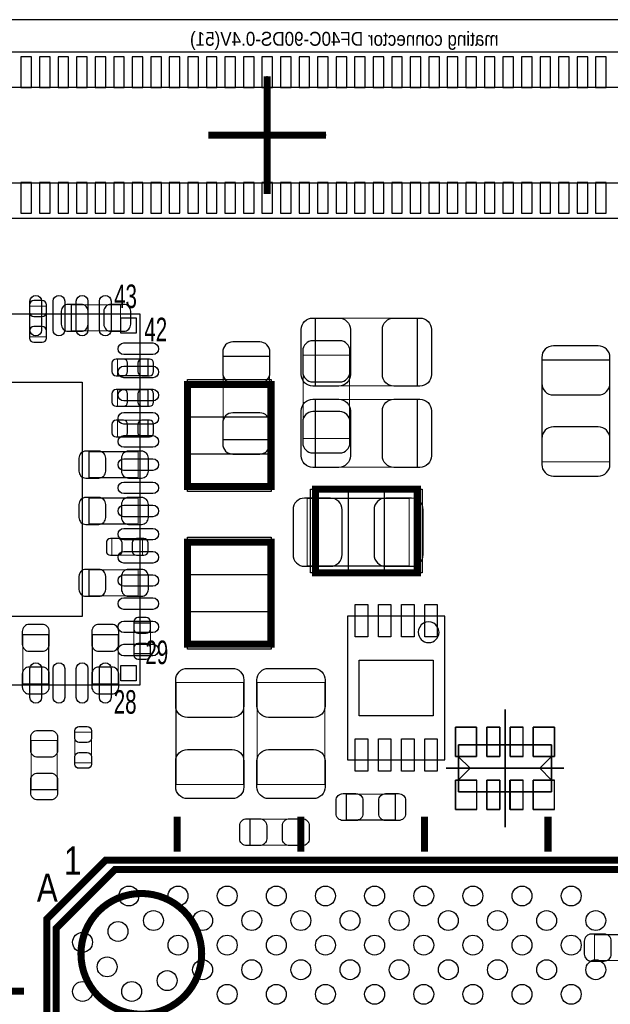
# Model space of a CAD drawing. Extents: x 0 to 68.4, y 0 to 55.
# Tile 7 of 15: x 13.9 to 26.7, y 33.8 to 55. Entities that reach past the tile are written whole.
import ezdxf

# ---------------------------------------------------------------- set-up
doc = ezdxf.new("R2010")
doc.units = 0
for name, color, linetype in [('BG_OUTLINE', 3, 'CONTINUOUS'), ('PG_ASSEMBLY_BOTTOM', 30, 'CONTINUOUS'), ('PG_ASSEMBLY_TOP', 45, 'CONTINUOUS'), ('PG_BODY_CENTER', 85, 'CONTINUOUS'), ('PIN_BOTTOM', 211, 'CONTINUOUS'), ('PIN_TOP', 5, 'CONTINUOUS')]:
    doc.layers.add(name, color=color, linetype=linetype)

msp = doc.modelspace()

# ---------------------------------------------------------------- linework, layer by layer
at = {"layer": 'BG_OUTLINE'}
msp.add_lwpolyline([(64.063118, 54.99989), (3.937, 54.99989)], dxfattribs=at)
at = {"layer": 'PG_ASSEMBLY_BOTTOM'}
for points in [[(29.646118, 54.301898), (8.849868, 54.301898), (8.849868, 50.720498), (29.646118, 50.720498), (29.646118, 54.301898)], [(29.11602, 53.539898), (9.38022, 53.539898), (9.38022, 51.482498), (29.11602, 51.482498), (29.11602, 53.539898)], [(23.376382, 38.33876), (25.382982, 38.33876), (25.382982, 39.35476), (23.376382, 39.35476), (23.376382, 38.33876)], [(23.625302, 38.84676), (23.371302, 39.10076)], [(23.625302, 38.84676), (23.371302, 38.59276)]]:
    msp.add_lwpolyline(points, dxfattribs=at)
at = {"layer": 'PG_ASSEMBLY_BOTTOM', "const_width": 0.024892}
for points in [[(14.480286, 48.818546), (14.120114, 48.818546), (14.120114, 48.158654), (14.480286, 48.158654), (14.480286, 48.818546)], [(16.081502, 48.287686), (16.081502, 48.847502), (15.021306, 48.847502), (15.021306, 48.287686), (16.081502, 48.287686)], [(16.674846, 47.317914), (16.674846, 47.678086), (16.014954, 47.678086), (16.014954, 47.317914), (16.674846, 47.317914)], [(19.296126, 47.737522), (18.295874, 47.737522), (18.295874, 45.937678), (19.296126, 45.937678), (19.296126, 47.737522)], [(21.023326, 47.762922), (20.023074, 47.762922), (20.023074, 45.963078), (21.023326, 45.963078), (21.023326, 47.762922)], [(26.637996, 47.658274), (25.178004, 47.658274), (25.178004, 45.458126), (26.637996, 45.458126), (26.637996, 47.658274)], [(16.674846, 46.657514), (16.674846, 47.017686), (16.014954, 47.017686), (16.014954, 46.657514), (16.674846, 46.657514)], [(16.014954, 46.357286), (16.014954, 45.997114), (16.674846, 45.997114), (16.674846, 46.357286), (16.014954, 46.357286)], [(15.402306, 45.679614), (15.402306, 45.119798), (16.462502, 45.119798), (16.462502, 45.679614), (15.402306, 45.679614)], [(15.402306, 44.679616), (15.402306, 44.1198), (16.462502, 44.1198), (16.462502, 44.679616), (15.402306, 44.679616)], [(20.108926, 44.671996), (20.108926, 43.212004), (22.309074, 43.212004), (22.309074, 44.671996), (20.108926, 44.671996)], [(15.895066, 43.804332), (15.895066, 43.44416), (16.554958, 43.44416), (16.554958, 43.804332), (15.895066, 43.804332)], [(15.402306, 43.128692), (15.402306, 42.568876), (16.462502, 42.568876), (16.462502, 43.128692), (15.402306, 43.128692)], [(16.368268, 41.320974), (16.72844, 41.320974), (16.72844, 41.980866), (16.368268, 41.980866), (16.368268, 41.320974)], [(13.972286, 40.671496), (14.532102, 40.671496), (14.532102, 41.731692), (13.972286, 41.731692), (13.972286, 40.671496)], [(15.472156, 40.671496), (16.031972, 40.671496), (16.031972, 41.731692), (15.472156, 41.731692), (15.472156, 40.671496)], [(27.371294, 34.698686), (27.371294, 35.258502), (26.311098, 35.258502), (26.311098, 34.698686), (27.371294, 34.698686)]]:
    msp.add_lwpolyline(points, dxfattribs=at)
at = {"layer": 'PG_ASSEMBLY_TOP'}
for points in [[(8.502142, 40.649652), (16.502126, 40.649652), (16.502126, 48.649636), (9.002014, 48.649636), (8.502142, 48.149764), (8.502142, 40.649652)], [(23.081234, 42.132504), (20.981162, 42.132504), (20.981162, 39.032688), (23.081234, 39.032688), (23.081234, 42.132504)], [(25.37968, 38.33876), (23.37308, 38.33876), (23.37308, 39.35476), (25.37968, 39.35476), (25.37968, 38.33876)], [(25.13076, 38.84676), (25.38476, 39.10076)], [(25.13076, 38.84676), (25.38476, 38.59276)]]:
    msp.add_lwpolyline(points, dxfattribs=at)
for points, const_width in [([(22.486874, 48.558196), (22.486874, 47.098204), (20.286726, 47.098204), (20.286726, 48.558196), (22.486874, 48.558196)], 0.024892), ([(17.529302, 47.127668), (17.529302, 44.92752), (19.329146, 44.92752), (19.329146, 47.127668), (17.529302, 47.127668)], 0.1524), ([(22.486874, 46.805596), (22.486874, 45.345604), (20.286726, 45.345604), (20.286726, 46.805596), (22.486874, 46.805596)], 0.024892), ([(22.486874, 44.867322), (20.286726, 44.867322), (20.286726, 43.067478), (22.486874, 43.067478), (22.486874, 44.867322)], 0.1524), ([(19.329146, 41.524936), (19.329146, 43.725084), (17.529302, 43.725084), (17.529302, 41.524936), (19.329146, 41.524936)], 0.1524), ([(17.278604, 40.698674), (18.738596, 40.698674), (18.738596, 38.498526), (17.278604, 38.498526), (17.278604, 40.698674)], 0.024892), ([(19.031204, 40.698674), (20.491196, 40.698674), (20.491196, 38.498526), (19.031204, 38.498526), (19.031204, 40.698674)], 0.024892), ([(15.094712, 39.62654), (15.454884, 39.62654), (15.454884, 38.966648), (15.094712, 38.966648), (15.094712, 39.62654)], 0.024892), ([(14.713712, 38.385496), (14.153896, 38.385496), (14.153896, 39.445692), (14.713712, 39.445692), (14.713712, 38.385496)], 0.024892), ([(22.013418, 38.291008), (22.013418, 37.731192), (20.953222, 37.731192), (20.953222, 38.291008), (22.013418, 38.291008)], 0.024892), ([(17.305528, 37.80155), (17.305528, 37.051488)], 0.1524), ([(19.972528, 37.80155), (19.972528, 37.051488)], 0.1524), ([(22.639528, 37.80155), (22.639528, 37.051488)], 0.1524), ([(25.306528, 37.80155), (25.306528, 37.051488)], 0.1524), ([(18.875502, 37.188902), (18.875502, 37.748718), (19.935698, 37.748718), (19.935698, 37.188902), (18.875502, 37.188902)], 0.024892), ([(15.75943, 36.864544), (43.489626, 36.864544), (43.489626, 7.864348), (14.48943, 7.864348), (14.48943, 35.594544), (15.75943, 36.864544)], 0.1524), ([(13.997432, 34.040064), (13.24737, 34.040064)], 0.1524)]:
    msp.add_lwpolyline(points, dxfattribs=dict(at, const_width=const_width))
msp.add_lwpolyline([(22.954742, 41.782492, 1), (22.507654, 41.7827, 1)], format="xyb", close=True, dxfattribs=at)
at = {"layer": 'PG_ASSEMBLY_TOP', "const_width": 0.1524}
for points in [[(15.189454, 8.0645), (42.789602, 8.0645, 0.414127), (43.289474, 8.564372), (43.289474, 36.16452, 0.414127), (42.789602, 36.664392), (15.959582, 36.664392), (14.689582, 35.394392), (14.689582, 8.564372, 0.414127), (15.189454, 8.0645)], [(17.832578, 34.843974, 0.999963), (15.227554, 34.843974, 1.000037), (17.832578, 34.843974)]]:
    msp.add_lwpolyline(points, format="xyb", dxfattribs=at)
at = {"layer": 'PG_BODY_CENTER', "const_width": 0.1524}
for points in [[(19.24812, 51.241198), (19.24812, 53.781198)], [(20.51812, 52.511198), (17.97812, 52.511198)]]:
    msp.add_lwpolyline(points, dxfattribs=at)
at = {"layer": 'PG_BODY_CENTER'}
for points in [[(19.24812, 51.241198), (19.24812, 53.781198)], [(20.51812, 52.511198), (17.97812, 52.511198)], [(24.37638, 40.11676), (24.37638, 37.57676)], [(24.379682, 40.11676), (24.379682, 37.57676)], [(25.64638, 38.84676), (23.10638, 38.84676)], [(23.109682, 38.84676), (25.649682, 38.84676)]]:
    msp.add_lwpolyline(points, dxfattribs=at)
at = {"layer": 'PIN_BOTTOM'}
for points in [[(14.16177, 53.536088), (14.16177, 54.196488), (13.93317, 54.196488), (13.93317, 53.536088)], [(14.56182, 53.536088), (14.56182, 54.196488), (14.33322, 54.196488), (14.33322, 53.536088)], [(14.96187, 53.536088), (14.96187, 54.196488), (14.73327, 54.196488), (14.73327, 53.536088)], [(15.36192, 53.536088), (15.36192, 54.196488), (15.13332, 54.196488), (15.13332, 53.536088)], [(15.76197, 53.536088), (15.76197, 54.196488), (15.53337, 54.196488), (15.53337, 53.536088)], [(16.16202, 53.536088), (16.16202, 54.196488), (15.93342, 54.196488), (15.93342, 53.536088)], [(16.56207, 53.536088), (16.56207, 54.196488), (16.33347, 54.196488), (16.33347, 53.536088)], [(16.96212, 53.536088), (16.96212, 54.196488), (16.73352, 54.196488), (16.73352, 53.536088)], [(17.36217, 53.536088), (17.36217, 54.196488), (17.13357, 54.196488), (17.13357, 53.536088)], [(17.76222, 53.536088), (17.76222, 54.196488), (17.53362, 54.196488), (17.53362, 53.536088)], [(18.16227, 53.536088), (18.16227, 54.196488), (17.93367, 54.196488), (17.93367, 53.536088)], [(18.56232, 53.536088), (18.56232, 54.196488), (18.33372, 54.196488), (18.33372, 53.536088)], [(18.96237, 53.536088), (18.96237, 54.196488), (18.73377, 54.196488), (18.73377, 53.536088)], [(19.36242, 53.536088), (19.36242, 54.196488), (19.13382, 54.196488), (19.13382, 53.536088)], [(19.76247, 53.536088), (19.76247, 54.196488), (19.53387, 54.196488), (19.53387, 53.536088)], [(20.16252, 53.536088), (20.16252, 54.196488), (19.93392, 54.196488), (19.93392, 53.536088)], [(20.56257, 53.536088), (20.56257, 54.196488), (20.33397, 54.196488), (20.33397, 53.536088)], [(20.96262, 53.536088), (20.96262, 54.196488), (20.73402, 54.196488), (20.73402, 53.536088)], [(21.36267, 53.536088), (21.36267, 54.196488), (21.13407, 54.196488), (21.13407, 53.536088)], [(21.76272, 53.536088), (21.76272, 54.196488), (21.53412, 54.196488), (21.53412, 53.536088)], [(22.16277, 53.536088), (22.16277, 54.196488), (21.93417, 54.196488), (21.93417, 53.536088)], [(22.56282, 53.536088), (22.56282, 54.196488), (22.33422, 54.196488), (22.33422, 53.536088)], [(22.96287, 53.536088), (22.96287, 54.196488), (22.73427, 54.196488), (22.73427, 53.536088)], [(23.36292, 53.536088), (23.36292, 54.196488), (23.13432, 54.196488), (23.13432, 53.536088)], [(23.76297, 53.536088), (23.76297, 54.196488), (23.53437, 54.196488), (23.53437, 53.536088)], [(24.16302, 53.536088), (24.16302, 54.196488), (23.93442, 54.196488), (23.93442, 53.536088)], [(24.56307, 53.536088), (24.56307, 54.196488), (24.33447, 54.196488), (24.33447, 53.536088)], [(24.96312, 53.536088), (24.96312, 54.196488), (24.73452, 54.196488), (24.73452, 53.536088)], [(25.36317, 53.536088), (25.36317, 54.196488), (25.13457, 54.196488), (25.13457, 53.536088)], [(25.76322, 53.536088), (25.76322, 54.196488), (25.53462, 54.196488), (25.53462, 53.536088)], [(26.16327, 53.536088), (26.16327, 54.196488), (25.93467, 54.196488), (25.93467, 53.536088)], [(26.56332, 53.536088), (26.56332, 54.196488), (26.33472, 54.196488), (26.33472, 53.536088)], [(14.16177, 50.825908), (14.16177, 51.486308), (13.93317, 51.486308), (13.93317, 50.825908)], [(14.56182, 50.825908), (14.56182, 51.486308), (14.33322, 51.486308), (14.33322, 50.825908)], [(14.96187, 50.825908), (14.96187, 51.486308), (14.73327, 51.486308), (14.73327, 50.825908)], [(15.36192, 50.825908), (15.36192, 51.486308), (15.13332, 51.486308), (15.13332, 50.825908)], [(15.76197, 50.825908), (15.76197, 51.486308), (15.53337, 51.486308), (15.53337, 50.825908)], [(16.16202, 50.825908), (16.16202, 51.486308), (15.93342, 51.486308), (15.93342, 50.825908)], [(16.56207, 50.825908), (16.56207, 51.486308), (16.33347, 51.486308), (16.33347, 50.825908)], [(16.96212, 50.825908), (16.96212, 51.486308), (16.73352, 51.486308), (16.73352, 50.825908)], [(17.36217, 50.825908), (17.36217, 51.486308), (17.13357, 51.486308), (17.13357, 50.825908)], [(17.76222, 50.825908), (17.76222, 51.486308), (17.53362, 51.486308), (17.53362, 50.825908)], [(18.16227, 50.825908), (18.16227, 51.486308), (17.93367, 51.486308), (17.93367, 50.825908)], [(18.56232, 50.825908), (18.56232, 51.486308), (18.33372, 51.486308), (18.33372, 50.825908)], [(18.96237, 50.825908), (18.96237, 51.486308), (18.73377, 51.486308), (18.73377, 50.825908)], [(19.36242, 50.825908), (19.36242, 51.486308), (19.13382, 51.486308), (19.13382, 50.825908)], [(19.76247, 50.825908), (19.76247, 51.486308), (19.53387, 51.486308), (19.53387, 50.825908)], [(20.16252, 50.825908), (20.16252, 51.486308), (19.93392, 51.486308), (19.93392, 50.825908)], [(20.56257, 50.825908), (20.56257, 51.486308), (20.33397, 51.486308), (20.33397, 50.825908)], [(20.96262, 50.825908), (20.96262, 51.486308), (20.73402, 51.486308), (20.73402, 50.825908)], [(21.36267, 50.825908), (21.36267, 51.486308), (21.13407, 51.486308), (21.13407, 50.825908)], [(21.76272, 50.825908), (21.76272, 51.486308), (21.53412, 51.486308), (21.53412, 50.825908)], [(22.16277, 50.825908), (22.16277, 51.486308), (21.93417, 51.486308), (21.93417, 50.825908)], [(22.56282, 50.825908), (22.56282, 51.486308), (22.33422, 51.486308), (22.33422, 50.825908)], [(22.96287, 50.825908), (22.96287, 51.486308), (22.73427, 51.486308), (22.73427, 50.825908)], [(23.36292, 50.825908), (23.36292, 51.486308), (23.13432, 51.486308), (23.13432, 50.825908)], [(23.76297, 50.825908), (23.76297, 51.486308), (23.53437, 51.486308), (23.53437, 50.825908)], [(24.16302, 50.825908), (24.16302, 51.486308), (23.93442, 51.486308), (23.93442, 50.825908)], [(24.56307, 50.825908), (24.56307, 51.486308), (24.33447, 51.486308), (24.33447, 50.825908)], [(24.96312, 50.825908), (24.96312, 51.486308), (24.73452, 51.486308), (24.73452, 50.825908)], [(25.36317, 50.825908), (25.36317, 51.486308), (25.13457, 51.486308), (25.13457, 50.825908)], [(25.76322, 50.825908), (25.76322, 51.486308), (25.53462, 51.486308), (25.53462, 50.825908)], [(26.16327, 50.825908), (26.16327, 51.486308), (25.93467, 51.486308), (25.93467, 50.825908)], [(26.56332, 50.825908), (26.56332, 51.486308), (26.33472, 51.486308), (26.33472, 50.825908)], [(23.309072, 39.73576), (23.309072, 39.10076), (23.766272, 39.10076), (23.766272, 39.73576)], [(23.989538, 39.73576), (23.989538, 39.10076), (24.268938, 39.10076), (24.268938, 39.73576)], [(24.489664, 39.73576), (24.489664, 39.10076), (24.769064, 39.10076), (24.769064, 39.73576)], [(24.98979, 39.73576), (24.98979, 39.10076), (25.44699, 39.10076), (25.44699, 39.73576)], [(23.312374, 38.59276), (23.312374, 37.95776), (23.769574, 37.95776), (23.769574, 38.59276)], [(23.9903, 38.59276), (23.9903, 37.95776), (24.2697, 37.95776), (24.2697, 38.59276)], [(24.490426, 38.59276), (24.490426, 37.95776), (24.769826, 37.95776), (24.769826, 38.59276)], [(24.990552, 38.59276), (24.990552, 37.95776), (25.447752, 37.95776), (25.447752, 38.59276)]]:
    msp.add_lwpolyline(points, close=True, dxfattribs=at)
for points in [[(14.120114, 48.848518), (14.120114, 48.688498, 0.413587), (14.210284, 48.598582), (14.390116, 48.598582, 0.413587), (14.480286, 48.688498), (14.480286, 48.848518, 0.413587), (14.390116, 48.938434), (14.210284, 48.938434, 0.413587)], [(14.951456, 48.277526), (15.231364, 48.277526, 0.414846), (15.381478, 48.42764), (15.381478, 48.707548, 0.414846), (15.231364, 48.857662), (14.951456, 48.857662, 0.414846), (14.801342, 48.707548), (14.801342, 48.42764, 0.414846)], [(16.151352, 48.857662), (15.871444, 48.857662, 0.414846), (15.72133, 48.707548), (15.72133, 48.42764, 0.414846), (15.871444, 48.277526), (16.151352, 48.277526, 0.414846), (16.301466, 48.42764), (16.301466, 48.707548, 0.414846)], [(14.480286, 48.128682), (14.480286, 48.288702, 0.413587), (14.390116, 48.378618), (14.210284, 48.378618, 0.413587), (14.120114, 48.288702), (14.120114, 48.128682, 0.413587), (14.210284, 48.038766), (14.390116, 48.038766, 0.413587)], [(18.285968, 47.827692), (18.285968, 47.377604, 0.414414), (18.505932, 47.15764), (19.086068, 47.15764, 0.414414), (19.306032, 47.377604), (19.306032, 47.827692, 0.414414), (19.086068, 48.047656), (18.505932, 48.047656, 0.414414)], [(20.013168, 47.853092), (20.013168, 47.403004, 0.414414), (20.233132, 47.18304), (20.813268, 47.18304, 0.414414), (21.033232, 47.403004), (21.033232, 47.853092, 0.414414), (20.813268, 48.073056), (20.233132, 48.073056, 0.414414)], [(25.172924, 47.713138), (25.172924, 47.153322, 0.414709), (25.423114, 46.903132), (26.392886, 46.903132, 0.414709), (26.643076, 47.153322), (26.643076, 47.713138, 0.414709), (26.392886, 47.963328), (25.423114, 47.963328, 0.414709)], [(15.984982, 47.317914), (16.145002, 47.317914, 0.413587), (16.234918, 47.408084), (16.234918, 47.587916, 0.413587), (16.145002, 47.678086), (15.984982, 47.678086, 0.413587), (15.895066, 47.587916), (15.895066, 47.408084, 0.413587)], [(16.704818, 47.678086), (16.544798, 47.678086, 0.413587), (16.454882, 47.587916), (16.454882, 47.408084, 0.413587), (16.544798, 47.317914), (16.704818, 47.317914, 0.413587), (16.794734, 47.408084), (16.794734, 47.587916, 0.413587)], [(15.984982, 46.657514), (16.145002, 46.657514, 0.413587), (16.234918, 46.747684), (16.234918, 46.927516, 0.413587), (16.145002, 47.017686), (15.984982, 47.017686, 0.413587), (15.895066, 46.927516), (15.895066, 46.747684, 0.413587)], [(16.704818, 47.017686), (16.544798, 47.017686, 0.413587), (16.454882, 46.927516), (16.454882, 46.747684, 0.413587), (16.544798, 46.657514), (16.704818, 46.657514, 0.413587), (16.794734, 46.747684), (16.794734, 46.927516, 0.413587)], [(21.033232, 45.872908), (21.033232, 46.322996, 0.414414), (20.813268, 46.54296), (20.233132, 46.54296, 0.414414), (20.013168, 46.322996), (20.013168, 45.872908, 0.414414), (20.233132, 45.652944), (20.813268, 45.652944, 0.414414)], [(15.984982, 45.997114), (16.145002, 45.997114, 0.413587), (16.234918, 46.087284), (16.234918, 46.267116, 0.413587), (16.145002, 46.357286), (15.984982, 46.357286, 0.413587), (15.895066, 46.267116), (15.895066, 46.087284, 0.413587)], [(16.704818, 46.357286), (16.544798, 46.357286, 0.413587), (16.454882, 46.267116), (16.454882, 46.087284, 0.413587), (16.544798, 45.997114), (16.704818, 45.997114, 0.413587), (16.794734, 46.087284), (16.794734, 46.267116, 0.413587)], [(19.306032, 45.847508), (19.306032, 46.297596, 0.414414), (19.086068, 46.51756), (18.505932, 46.51756, 0.414414), (18.285968, 46.297596), (18.285968, 45.847508, 0.414414), (18.505932, 45.627544), (19.086068, 45.627544, 0.414414)], [(26.643076, 45.403262), (26.643076, 45.963078, 0.414709), (26.392886, 46.213268), (25.423114, 46.213268, 0.414709), (25.172924, 45.963078), (25.172924, 45.403262, 0.414709), (25.423114, 45.153072), (26.392886, 45.153072, 0.414709)], [(15.332456, 45.109638), (15.612364, 45.109638, 0.414846), (15.762478, 45.259752), (15.762478, 45.53966, 0.414846), (15.612364, 45.689774), (15.332456, 45.689774, 0.414846), (15.182342, 45.53966), (15.182342, 45.259752, 0.414846)], [(16.532352, 45.689774), (16.252444, 45.689774, 0.414846), (16.10233, 45.53966), (16.10233, 45.259752, 0.414846), (16.252444, 45.109638), (16.532352, 45.109638, 0.414846), (16.682466, 45.259752), (16.682466, 45.53966, 0.414846)], [(15.332456, 44.10964), (15.612364, 44.10964, 0.414846), (15.762478, 44.259754), (15.762478, 44.539662, 0.414846), (15.612364, 44.689776), (15.332456, 44.689776, 0.414846), (15.182342, 44.539662), (15.182342, 44.259754, 0.414846)], [(16.532352, 44.689776), (16.252444, 44.689776, 0.414846), (16.10233, 44.539662), (16.10233, 44.259754, 0.414846), (16.252444, 44.10964), (16.532352, 44.10964, 0.414846), (16.682466, 44.259754), (16.682466, 44.539662, 0.414846)], [(20.054062, 43.206924), (20.613878, 43.206924, 0.414709), (20.864068, 43.457114), (20.864068, 44.426886, 0.414709), (20.613878, 44.677076), (20.054062, 44.677076, 0.414709), (19.803872, 44.426886), (19.803872, 43.457114, 0.414709)], [(22.363938, 44.677076), (21.804122, 44.677076, 0.414709), (21.553932, 44.426886), (21.553932, 43.457114, 0.414709), (21.804122, 43.206924), (22.363938, 43.206924, 0.414709), (22.614128, 43.457114), (22.614128, 44.426886, 0.414709)], [(15.865094, 43.44416), (16.025114, 43.44416, 0.413587), (16.11503, 43.53433), (16.11503, 43.714162, 0.413587), (16.025114, 43.804332), (15.865094, 43.804332, 0.413587), (15.775178, 43.714162), (15.775178, 43.53433, 0.413587)], [(16.58493, 43.804332), (16.42491, 43.804332, 0.413587), (16.334994, 43.714162), (16.334994, 43.53433, 0.413587), (16.42491, 43.44416), (16.58493, 43.44416, 0.413587), (16.674846, 43.53433), (16.674846, 43.714162, 0.413587)], [(15.332456, 42.558716), (15.612364, 42.558716, 0.414846), (15.762478, 42.70883), (15.762478, 42.988738, 0.414846), (15.612364, 43.138852), (15.332456, 43.138852, 0.414846), (15.182342, 42.988738), (15.182342, 42.70883, 0.414846)], [(16.532352, 43.138852), (16.252444, 43.138852, 0.414846), (16.10233, 42.988738), (16.10233, 42.70883, 0.414846), (16.252444, 42.558716), (16.532352, 42.558716, 0.414846), (16.682466, 42.70883), (16.682466, 42.988738, 0.414846)], [(16.368268, 42.010838), (16.368268, 41.850818, 0.413587), (16.458438, 41.760902), (16.63827, 41.760902, 0.413587), (16.72844, 41.850818), (16.72844, 42.010838, 0.413587), (16.63827, 42.100754), (16.458438, 42.100754, 0.413587)], [(13.962126, 41.801542), (13.962126, 41.521634, 0.414846), (14.11224, 41.37152), (14.392148, 41.37152, 0.414846), (14.542262, 41.521634), (14.542262, 41.801542, 0.414846), (14.392148, 41.951656), (14.11224, 41.951656, 0.414846)], [(15.461996, 41.801542), (15.461996, 41.521634, 0.414846), (15.61211, 41.37152), (15.892018, 41.37152, 0.414846), (16.042132, 41.521634), (16.042132, 41.801542, 0.414846), (15.892018, 41.951656), (15.61211, 41.951656, 0.414846)], [(16.72844, 41.291002), (16.72844, 41.451022, 0.413587), (16.63827, 41.540938), (16.458438, 41.540938, 0.413587), (16.368268, 41.451022), (16.368268, 41.291002, 0.413587), (16.458438, 41.201086), (16.63827, 41.201086, 0.413587)], [(14.542262, 40.601646), (14.542262, 40.881554, 0.414846), (14.392148, 41.031668), (14.11224, 41.031668, 0.414846), (13.962126, 40.881554), (13.962126, 40.601646, 0.414846), (14.11224, 40.451532), (14.392148, 40.451532, 0.414846)], [(16.042132, 40.601646), (16.042132, 40.881554, 0.414846), (15.892018, 41.031668), (15.61211, 41.031668, 0.414846), (15.461996, 40.881554), (15.461996, 40.601646, 0.414846), (15.61211, 40.451532), (15.892018, 40.451532, 0.414846)], [(26.241248, 34.688526), (26.521156, 34.688526, 0.414846), (26.67127, 34.83864), (26.67127, 35.118548, 0.414846), (26.521156, 35.268662), (26.241248, 35.268662, 0.414846), (26.091134, 35.118548), (26.091134, 34.83864, 0.414846)]]:
    msp.add_lwpolyline(points, format="xyb", close=True, dxfattribs=at)
at = {"layer": 'PIN_TOP'}
for points in [[(14.377162, 48.925099), (14.377162, 48.300005, -1), (14.127226, 48.300005), (14.127226, 48.925099, -1)], [(14.877034, 48.925099), (14.877034, 48.300005, -1), (14.627098, 48.300005), (14.627098, 48.925099, -1)], [(15.37716, 48.925099), (15.37716, 48.300005, -1), (15.127224, 48.300005), (15.127224, 48.925099, -1)], [(15.877032, 48.925099), (15.877032, 48.300005, -1), (15.627096, 48.300005), (15.627096, 48.925099, -1)], [(20.231862, 48.563276), (20.791678, 48.563276, -0.414709), (21.041868, 48.313086), (21.041868, 47.343314, -0.414709), (20.791678, 47.093124), (20.231862, 47.093124, -0.414709), (19.981672, 47.343314), (19.981672, 48.313086, -0.414709)], [(22.541738, 47.093124), (21.981922, 47.093124, -0.414709), (21.731732, 47.343314), (21.731732, 48.313086, -0.414709), (21.981922, 48.563276), (22.541738, 48.563276, -0.414709), (22.791928, 48.313086), (22.791928, 47.343314, -0.414709)], [(16.777589, 47.774606), (16.152495, 47.774606, -1), (16.152495, 48.024542), (16.777589, 48.024542, -1)], [(16.777589, 47.274734), (16.152495, 47.274734, -1), (16.152495, 47.52467), (16.777589, 47.52467, -1)], [(16.777589, 46.774608), (16.152495, 46.774608, -1), (16.152495, 47.024544), (16.777589, 47.024544, -1)], [(20.231862, 46.810676), (20.791678, 46.810676, -0.414709), (21.041868, 46.560486), (21.041868, 45.590714, -0.414709), (20.791678, 45.340524), (20.231862, 45.340524, -0.414709), (19.981672, 45.590714), (19.981672, 46.560486, -0.414709)], [(22.541738, 45.340524), (21.981922, 45.340524, -0.414709), (21.731732, 45.590714), (21.731732, 46.560486, -0.414709), (21.981922, 46.810676), (22.541738, 46.810676, -0.414709), (22.791928, 46.560486), (22.791928, 45.590714, -0.414709)], [(16.777589, 46.274736), (16.152495, 46.274736, -1), (16.152495, 46.524672), (16.777589, 46.524672, -1)], [(16.777589, 45.77461), (16.152495, 45.77461, -1), (16.152495, 46.024546), (16.777589, 46.024546, -1)], [(16.777589, 45.274738), (16.152495, 45.274738, -1), (16.152495, 45.524674), (16.777589, 45.524674, -1)], [(16.777589, 44.774612), (16.152495, 44.774612, -1), (16.152495, 45.024548), (16.777589, 45.024548, -1)], [(16.777589, 44.27474), (16.152495, 44.27474, -1), (16.152495, 44.524676), (16.777589, 44.524676, -1)], [(16.777589, 43.774614), (16.152495, 43.774614, -1), (16.152495, 44.02455), (16.777589, 44.02455, -1)], [(16.777589, 43.274742), (16.152495, 43.274742, -1), (16.152495, 43.524678), (16.777589, 43.524678, -1)], [(16.777589, 42.774616), (16.152495, 42.774616, -1), (16.152495, 43.024552), (16.777589, 43.024552, -1)], [(16.777589, 42.274744), (16.152495, 42.274744, -1), (16.152495, 42.52468), (16.777589, 42.52468, -1)], [(16.777589, 41.774618), (16.152495, 41.774618, -1), (16.152495, 42.024554), (16.777589, 42.024554, -1)], [(16.777589, 41.274746), (16.152495, 41.274746, -1), (16.152495, 41.524682), (16.777589, 41.524682, -1)], [(14.377162, 40.999283), (14.377162, 40.374189, -1), (14.127226, 40.374189), (14.127226, 40.999283, -1)], [(14.877034, 40.999283), (14.877034, 40.374189, -1), (14.627098, 40.374189), (14.627098, 40.999283, -1)], [(15.37716, 40.999283), (15.37716, 40.374189, -1), (15.127224, 40.374189), (15.127224, 40.999283, -1)], [(15.877032, 40.999283), (15.877032, 40.374189, -1), (15.627096, 40.374189), (15.627096, 40.999283, -1)], [(18.743676, 40.753538), (18.743676, 40.193722, -0.414709), (18.493486, 39.943532), (17.523714, 39.943532, -0.414709), (17.273524, 40.193722), (17.273524, 40.753538, -0.414709), (17.523714, 41.003728), (18.493486, 41.003728, -0.414709)], [(20.496276, 40.753538), (20.496276, 40.193722, -0.414709), (20.246086, 39.943532), (19.276314, 39.943532, -0.414709), (19.026124, 40.193722), (19.026124, 40.753538, -0.414709), (19.276314, 41.003728), (20.246086, 41.003728, -0.414709)], [(15.454884, 39.656512), (15.454884, 39.496492, -0.413587), (15.364714, 39.406576), (15.184882, 39.406576, -0.413587), (15.094712, 39.496492), (15.094712, 39.656512, -0.413587), (15.184882, 39.746428), (15.364714, 39.746428, -0.413587)], [(14.723872, 39.515542), (14.723872, 39.235634, -0.414846), (14.573758, 39.08552), (14.29385, 39.08552, -0.414846), (14.143736, 39.235634), (14.143736, 39.515542, -0.414846), (14.29385, 39.665656), (14.573758, 39.665656, -0.414846)], [(15.094712, 38.936676), (15.094712, 39.096696, -0.413587), (15.184882, 39.186612), (15.364714, 39.186612, -0.413587), (15.454884, 39.096696), (15.454884, 38.936676, -0.413587), (15.364714, 38.84676), (15.184882, 38.84676, -0.413587)], [(17.273524, 38.443662), (17.273524, 39.003478, -0.414709), (17.523714, 39.253668), (18.493486, 39.253668, -0.414709), (18.743676, 39.003478), (18.743676, 38.443662, -0.414709), (18.493486, 38.193472), (17.523714, 38.193472, -0.414709)], [(19.026124, 38.443662), (19.026124, 39.003478, -0.414709), (19.276314, 39.253668), (20.246086, 39.253668, -0.414709), (20.496276, 39.003478), (20.496276, 38.443662, -0.414709), (20.246086, 38.193472), (19.276314, 38.193472, -0.414709)], [(14.143736, 38.315646), (14.143736, 38.595554, -0.414846), (14.29385, 38.745668), (14.573758, 38.745668, -0.414846), (14.723872, 38.595554), (14.723872, 38.315646, -0.414846), (14.573758, 38.165532), (14.29385, 38.165532, -0.414846)], [(20.883372, 38.301168), (21.16328, 38.301168, -0.414846), (21.313394, 38.151054), (21.313394, 37.871146, -0.414846), (21.16328, 37.721032), (20.883372, 37.721032, -0.414846), (20.733258, 37.871146), (20.733258, 38.151054, -0.414846)], [(22.083268, 37.721032), (21.80336, 37.721032, -0.414846), (21.653246, 37.871146), (21.653246, 38.151054, -0.414846), (21.80336, 38.301168), (22.083268, 38.301168, -0.414846), (22.233382, 38.151054), (22.233382, 37.871146, -0.414846)], [(18.805652, 37.758878), (19.08556, 37.758878, -0.414846), (19.235674, 37.608764), (19.235674, 37.328856, -0.414846), (19.08556, 37.178742), (18.805652, 37.178742, -0.414846), (18.655538, 37.328856), (18.655538, 37.608764, -0.414846)], [(20.005548, 37.178742), (19.72564, 37.178742, -0.414846), (19.575526, 37.328856), (19.575526, 37.608764, -0.414846), (19.72564, 37.758878), (20.005548, 37.758878, -0.414846), (20.155662, 37.608764), (20.155662, 37.328856, -0.414846)]]:
    msp.add_lwpolyline(points, format="xyb", close=True, dxfattribs=at)
for points in [[(16.08709, 48.2346), (16.08709, 48.564546), (16.417036, 48.564546), (16.417036, 48.2346)], [(9.752076, 42.11955), (9.752076, 47.179484), (15.252192, 47.179484), (15.252192, 42.11955)], [(17.527524, 47.234094), (19.330924, 47.234094), (19.330924, 46.421294), (17.527524, 46.421294)], [(17.527524, 45.633894), (19.330924, 45.633894), (19.330924, 44.821094), (17.527524, 44.821094)], [(20.9931, 44.8691), (20.9931, 43.0657), (20.1803, 43.0657), (20.1803, 44.8691)], [(22.5933, 44.8691), (22.5933, 43.0657), (21.7805, 43.0657), (21.7805, 44.8691)], [(19.330924, 43.01871), (17.527524, 43.01871), (17.527524, 43.83151), (19.330924, 43.83151)], [(21.146135, 42.382694), (21.416137, 42.382694), (21.416137, 41.68267), (21.146135, 41.68267)], [(21.646261, 42.382694), (21.916263, 42.382694), (21.916263, 41.68267), (21.646261, 41.68267)], [(22.146133, 42.382694), (22.416135, 42.382694), (22.416135, 41.68267), (22.146133, 41.68267)], [(22.646259, 42.382694), (22.916261, 42.382694), (22.916261, 41.68267), (22.646259, 41.68267)], [(19.330924, 41.41851), (17.527524, 41.41851), (17.527524, 42.23131), (19.330924, 42.23131)], [(16.08709, 40.734488), (16.08709, 41.064434), (16.417036, 41.064434), (16.417036, 40.734488)], [(21.231098, 39.982648), (21.231098, 41.182544), (22.831044, 41.182544), (22.831044, 39.982648)], [(23.766272, 39.73576), (23.766272, 39.10076), (23.309072, 39.10076), (23.309072, 39.73576)], [(24.266398, 39.73576), (24.266398, 39.10076), (23.986998, 39.10076), (23.986998, 39.73576)], [(24.766524, 39.73576), (24.766524, 39.10076), (24.487124, 39.10076), (24.487124, 39.73576)], [(25.44699, 39.73576), (25.44699, 39.10076), (24.98979, 39.10076), (24.98979, 39.73576)], [(21.146135, 39.482522), (21.416137, 39.482522), (21.416137, 38.782498), (21.146135, 38.782498)], [(21.646261, 39.482522), (21.916263, 39.482522), (21.916263, 38.782498), (21.646261, 38.782498)], [(22.146133, 39.482522), (22.416135, 39.482522), (22.416135, 38.782498), (22.146133, 38.782498)], [(22.646259, 39.482522), (22.916261, 39.482522), (22.916261, 38.782498), (22.646259, 38.782498)], [(23.76551, 38.59276), (23.76551, 37.95776), (23.30831, 37.95776), (23.30831, 38.59276)], [(24.265636, 38.59276), (24.265636, 37.95776), (23.986236, 37.95776), (23.986236, 38.59276)], [(24.765762, 38.59276), (24.765762, 37.95776), (24.486362, 37.95776), (24.486362, 38.59276)], [(25.443688, 38.59276), (25.443688, 37.95776), (24.986488, 37.95776), (24.986488, 38.59276)]]:
    msp.add_lwpolyline(points, close=True, dxfattribs=at)
for centre in [(16.261588, 36.092384), (17.322292, 36.092384), (18.382996, 36.092384), (19.4437, 36.092384), (20.50415, 36.092384), (21.564854, 36.092384), (22.625558, 36.092384), (23.686262, 36.092384), (24.746966, 36.092384), (25.807416, 36.092384), (16.79194, 35.562032), (17.852644, 35.562032), (18.913348, 35.562032), (19.974052, 35.562032), (21.034502, 35.562032), (22.095206, 35.562032), (23.15591, 35.562032), (24.216614, 35.562032), (25.277318, 35.562032), (26.338022, 35.562032), (16.026892, 35.327082), (15.26159, 35.092386), (17.322292, 35.03168), (18.382996, 35.03168), (19.4437, 35.03168), (20.50415, 35.03168), (21.564854, 35.03168), (22.625558, 35.03168), (23.686262, 35.03168), (24.746966, 35.03168), (25.807416, 35.03168), (15.791942, 34.562034), (17.852644, 34.501328), (18.913348, 34.501328), (19.974052, 34.501328), (21.034502, 34.501328), (22.095206, 34.501328), (23.15591, 34.501328), (24.216614, 34.501328), (25.277318, 34.501328), (26.338022, 34.501328), (17.087342, 34.266632), (15.26159, 34.031682), (16.322294, 34.031682), (18.382996, 33.970976), (19.4437, 33.970976), (20.50415, 33.970976), (21.564854, 33.970976), (22.625558, 33.970976), (23.686262, 33.970976), (24.746966, 33.970976), (25.807416, 33.970976)]:
    msp.add_circle(centre, 0.21463, dxfattribs=at)

# ---------------------------------------------------------------- texts
at = {"layer": 'PG_ASSEMBLY_BOTTOM', "text_generation_flag": 2, "width": 0.916173}
msp.add_text('mating connector DF40C-90DS-0.4V(51)', height=0.299974, dxfattribs=at).set_placement((24.23922, 54.43728))
at = {"layer": 'PG_ASSEMBLY_TOP'}
for s, height, width, p in [('43', 0.508, 0.65, (15.94358, 48.77816)), ('42', 0.508, 0.65, (16.59636, 48.06188)), ('29', 0.508, 0.65, (16.61922, 41.09466)), ('28', 0.508, 0.65, (15.93596, 40.02532)), ('1', 0.6096, 0.833333, (14.859, 36.5506)), ('A', 0.6096, 0.833333, (14.2748, 35.9664))]:
    msp.add_text(s, height=height, dxfattribs=dict(at, width=width)).set_placement(p)

doc.saveas('drawing.dxf')
